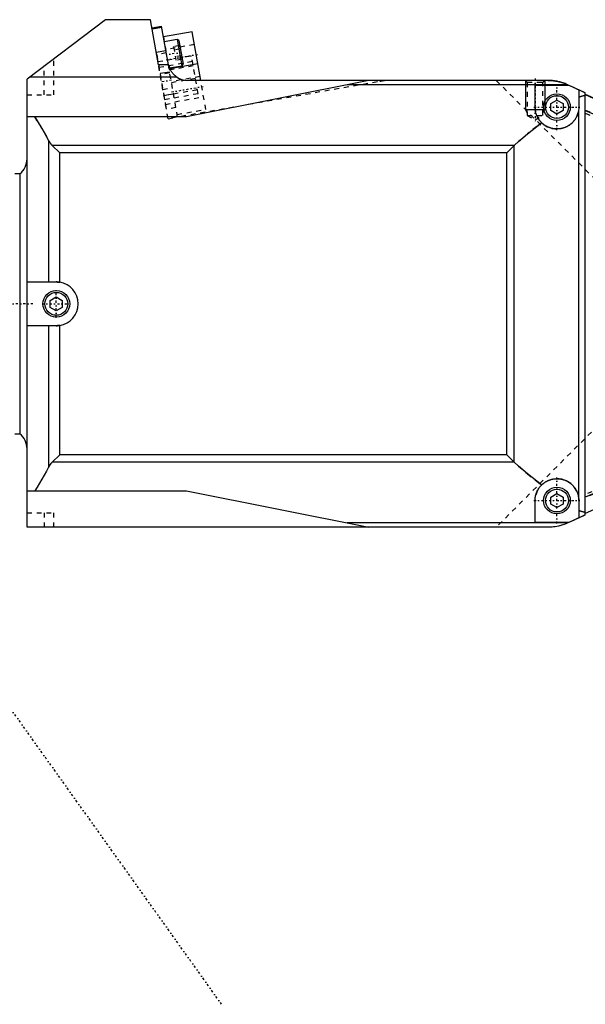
# Model space of a CAD drawing. Extents: x -202 to 415, y -1 to 644.
# Tile 8 of 9: x 163 to 279, y 426 to 629. Entities that reach past the tile are written whole.
import ezdxf

# ---------------------------------------------------------------- set-up
doc = ezdxf.new("R2010")
doc.units = 0
doc.linetypes.add('CENTER', pattern=[1.5, 0.45, -0.5, 0.05, -0.5])
doc.linetypes.add('DASHED', pattern=[2, 1, -1])
for name, color, linetype in [('AM_0', 7, 'CONTINUOUS'), ('AM_10', 7, 'CONTINUOUS'), ('AM_3', 7, 'DASHED'), ('AM_7', 7, 'CENTER')]:
    doc.layers.add(name, color=color, linetype=linetype)

msp = doc.modelspace()

# ---------------------------------------------------------------- linework, layer by layer
at = {"layer": 'AM_0', "color": 7, "linetype": 'CONTINUOUS'}
for p, q in [((180.63, 628.5), (164.5, 616.24)), ((189.91, 628.5), (180.63, 628.5)), ((191.55, 619.23), (189.91, 628.5)), ((190.21, 626.82), (192.17, 627.16)), ((190.25, 626.6), (192.21, 626.94)), ((193.57, 619.23), (192.17, 627.16)), ((198.47, 626), (192.56, 624.96)), ((195.39, 624.43), (192.73, 623.96)), ((195.74, 624.19), (195.39, 624.43)), ((195.39, 624.43), (196.35, 619.01)), ((200.23, 616), (198.47, 626)), ((195.74, 624.19), (196.59, 619.36)), ((191.09, 621.83), (193.05, 622.18)), ((193.63, 619.23), (191.55, 619.23)), ((193.82, 618.57), (196.35, 619.01)), ((199.63, 619.41), (193.89, 618.39)), ((196.35, 619.01), (196.59, 619.36)), ((165.15, 616.73), (195.25, 616.73)), ((164.5, 524), (164.5, 616.24)), ((234.81, 616), (197.31, 608.5)), ((271.62, 616), (197.56, 616)), ((275.75, 615.11), (230.38, 615.11)), ((269, 615.01), (276, 615.01)), ((269, 610.5), (269, 615.01)), ((275.49, 615.22), (276.07, 614.98)), ((276.07, 614.98), (278.5, 613.83)), ((279.33, 613.44), (278, 614.06)), ((278, 614.06), (278, 610.5)), ((279.33, 526.56), (279.33, 613.44)), ((272.25, 611.22), (273.5, 611.94)), ((272.25, 609.78), (272.25, 611.22)), ((273.5, 611.94), (274.75, 611.22)), ((274.75, 611.22), (274.75, 609.78)), ((197.31, 608.5), (164.5, 608.5)), ((273.5, 609.06), (272.25, 609.78)), ((274.75, 609.78), (273.5, 609.06)), ((277.94, 609.74), (277.94, 530.26)), ((168.94, 603.63), (168.94, 574.5)), ((264.71, 602.59), (169.69, 602.59)), ((169.69, 602.59), (171.22, 601.06)), ((263.18, 601.06), (264.62, 602.5)), ((264.62, 602.5), (264.62, 537.5)), ((263.18, 601.06), (171.22, 601.06)), ((171.22, 574.45), (171.22, 601.06)), ((263.18, 538.94), (263.18, 601.06)), ((163, 596.75), (162, 596.75)), ((163, 596.75), (163, 543.25)), ((164.5, 574.5), (170.53, 574.5)), ((169.25, 570.72), (170.5, 571.44)), ((169.25, 569.28), (169.25, 570.72)), ((170.5, 571.44), (171.75, 570.72)), ((171.75, 570.72), (171.75, 569.28)), ((170.5, 568.56), (169.25, 569.28)), ((171.75, 569.28), (170.5, 568.56)), ((170.53, 565.5), (164.5, 565.5)), ((168.94, 565.5), (168.94, 536.37)), ((171.22, 538.94), (171.22, 565.55)), ((162, 543.25), (163, 543.25)), ((171.22, 538.94), (169.69, 537.41)), ((264.71, 537.41), (169.69, 537.41)), ((263.18, 538.94), (171.22, 538.94)), ((264.62, 537.5), (263.18, 538.94)), ((164.5, 531.5), (197.31, 531.5)), ((197.31, 531.5), (234.81, 524)), ((269, 524.99), (269, 529.5)), ((272.25, 530.22), (273.5, 530.94)), ((272.25, 528.78), (272.25, 530.22)), ((273.5, 530.94), (274.75, 530.22)), ((274.75, 530.22), (274.75, 528.78)), ((278, 529.5), (278, 525.94)), ((273.5, 528.06), (272.25, 528.78)), ((274.75, 528.78), (273.5, 528.06)), ((278.48, 526.16), (276.07, 525.02)), ((278, 525.94), (279.33, 526.56)), ((271.62, 524), (164.5, 524)), ((275.75, 524.89), (230.38, 524.89)), ((276, 524.99), (269, 524.99)), ((276.07, 525.02), (275.49, 524.78))]:
    msp.add_line(p, q, dxfattribs=at)
for points in [[(195.25, 616.73, 0), (195.17, 616.79, 0), (195.02, 616.91, 0), (194.88, 617.03, 0), (194.81, 617.09, 0), (194.75, 617.15, 0), (194.62, 617.28, 0), (194.51, 617.41, 0), (194.4, 617.55, 0), (194.29, 617.69, 0), (194.2, 617.83, 0), (194.15, 617.9, 0), (194.11, 617.97, 0), (194.03, 618.12, 0), (193.95, 618.26, 0), (193.88, 618.41, 0), (193.82, 618.56, 0), (193.77, 618.71, 0), (193.74, 618.79, 0), (193.72, 618.86, 0), (193.68, 619.01, 0), (193.65, 619.16, 0), (193.63, 619.23, 0)], [(275.49, 615.22, 0), (275.39, 615.26, 0), (275.18, 615.35, 0), (274.96, 615.43, 0), (274.86, 615.46, 0), (274.75, 615.5, 0), (274.53, 615.57, 0), (274.31, 615.63, 0), (274.1, 615.69, 0), (273.88, 615.74, 0), (273.66, 615.79, 0), (273.55, 615.81, 0), (273.44, 615.83, 0), (273.22, 615.87, 0), (273, 615.9, 0), (272.78, 615.93, 0), (272.57, 615.96, 0), (272.35, 615.97, 0), (272.25, 615.98, 0), (272.14, 615.99, 0), (271.93, 616, 0), (271.73, 616, 0), (271.62, 616, 0)], [(271.62, 616, 0), (271.7, 616, 0), (271.85, 616, 0), (272, 615.99, 0), (272.08, 615.99, 0)], [(272.92, 615.92, 0), (272.97, 615.91, 0), (273.08, 615.89, 0), (273.18, 615.88, 0), (273.23, 615.87, 0)], [(274.52, 615.57, 0), (274.68, 615.52, 0), (275.01, 615.41, 0), (275.33, 615.29, 0), (275.49, 615.22, 0)], [(278, 612.52, 0), (278.03, 612.54, 0), (278.1, 612.58, 0), (278.17, 612.61, 0), (278.2, 612.63, 0), (278.24, 612.64, 0), (278.31, 612.67, 0), (278.38, 612.7, 0), (278.45, 612.73, 0), (278.52, 612.76, 0), (278.6, 612.78, 0), (278.63, 612.79, 0), (278.67, 612.8, 0), (278.75, 612.82, 0), (278.82, 612.84, 0), (278.9, 612.85, 0), (278.98, 612.86, 0), (279.06, 612.87, 0), (279.1, 612.88, 0), (279.13, 612.88, 0), (279.21, 612.89, 0), (279.29, 612.89, 0), (279.33, 612.89, 0)], [(270.34, 607.29, 0), (270.27, 607.37, 0), (270.13, 607.52, 0), (269.99, 607.68, 0), (269.93, 607.76, 0), (269.87, 607.84, 0), (269.75, 608.01, 0), (269.64, 608.19, 0), (269.54, 608.36, 0), (269.45, 608.55, 0), (269.36, 608.73, 0), (269.32, 608.82, 0), (269.29, 608.92, 0), (269.22, 609.1, 0), (269.17, 609.29, 0), (269.12, 609.48, 0), (269.08, 609.67, 0), (269.05, 609.86, 0), (269.03, 609.95, 0), (269.02, 610.04, 0), (269.01, 610.23, 0), (269, 610.41, 0), (269, 610.5, 0)], [(278, 610.5, 0), (278, 610.37, 0), (277.98, 610.12, 0), (277.96, 609.87, 0), (277.94, 609.74, 0)], [(166.1, 608.5, 0), (166.6, 607.71, 0), (167.57, 606.11, 0), (168.49, 604.47, 0), (168.94, 603.63, 0)], [(277.94, 609.74, 0), (277.93, 609.69, 0), (277.91, 609.61, 0), (277.89, 609.52, 0), (277.88, 609.47, 0), (277.87, 609.43, 0), (277.85, 609.34, 0), (277.82, 609.25, 0), (277.8, 609.17, 0), (277.77, 609.08, 0), (277.74, 608.99, 0), (277.72, 608.95, 0), (277.71, 608.91, 0), (277.68, 608.82, 0), (277.64, 608.74, 0), (277.61, 608.66, 0), (277.57, 608.57, 0), (277.53, 608.49, 0), (277.51, 608.45, 0), (277.49, 608.41, 0), (277.44, 608.33, 0), (277.4, 608.25, 0), (277.38, 608.21, 0), (277.35, 608.17, 0), (277.3, 608.1, 0), (277.26, 608.02, 0), (277.23, 607.98, 0), (277.2, 607.95, 0), (277.15, 607.87, 0), (277.1, 607.8, 0), (277.04, 607.73, 0), (276.99, 607.66, 0), (276.93, 607.59, 0), (276.9, 607.55, 0), (276.87, 607.52, 0), (276.81, 607.45, 0), (276.75, 607.38, 0), (276.68, 607.32, 0), (276.62, 607.25, 0), (276.55, 607.19, 0), (276.52, 607.16, 0), (276.48, 607.13, 0), (276.42, 607.07, 0), (276.35, 607.01, 0), (276.28, 606.96, 0), (276.2, 606.9, 0), (276.13, 606.85, 0), (276.09, 606.82, 0), (276.06, 606.8, 0), (275.98, 606.75, 0), (275.9, 606.7, 0), (275.83, 606.65, 0), (275.75, 606.6, 0), (275.67, 606.56, 0), (275.63, 606.54, 0), (275.59, 606.51, 0), (275.51, 606.47, 0), (275.43, 606.43, 0), (275.34, 606.4, 0), (275.26, 606.36, 0), (275.18, 606.32, 0), (275.14, 606.31, 0), (275.09, 606.29, 0), (275.01, 606.26, 0), (274.92, 606.23, 0), (274.88, 606.22, 0), (274.84, 606.2, 0), (274.75, 606.18, 0), (274.66, 606.15, 0), (274.62, 606.14, 0), (274.57, 606.13, 0), (274.48, 606.11, 0), (274.4, 606.09, 0), (274.31, 606.07, 0), (274.22, 606.06, 0), (274.13, 606.04, 0), (274.08, 606.04, 0), (274.04, 606.03, 0), (273.95, 606.02, 0), (273.86, 606.01, 0), (273.77, 606.01, 0), (273.68, 606, 0), (273.58, 606, 0), (273.54, 606, 0), (273.49, 606, 0), (273.4, 606, 0), (273.31, 606, 0), (273.22, 606.01, 0), (273.13, 606.02, 0), (273.04, 606.02, 0), (273, 606.03, 0), (272.95, 606.03, 0), (272.86, 606.05, 0), (272.77, 606.06, 0), (272.68, 606.08, 0), (272.59, 606.09, 0), (272.5, 606.11, 0), (272.46, 606.12, 0), (272.42, 606.13, 0), (272.33, 606.16, 0), (272.24, 606.18, 0), (272.15, 606.21, 0), (272.07, 606.23, 0), (271.98, 606.26, 0), (271.94, 606.28, 0), (271.9, 606.3, 0), (271.81, 606.33, 0), (271.73, 606.36, 0), (271.69, 606.38, 0), (271.64, 606.4, 0), (271.56, 606.44, 0), (271.48, 606.48, 0), (271.44, 606.5, 0), (271.4, 606.52, 0), (271.32, 606.56, 0), (271.24, 606.61, 0), (271.16, 606.65, 0), (271.09, 606.7, 0), (271.01, 606.75, 0), (270.97, 606.78, 0), (270.93, 606.8, 0), (270.86, 606.86, 0), (270.79, 606.91, 0), (270.72, 606.96, 0), (270.65, 607.02, 0), (270.58, 607.08, 0), (270.54, 607.11, 0), (270.51, 607.14, 0), (270.44, 607.2, 0), (270.37, 607.26, 0), (270.34, 607.29, 0)], [(264.71, 602.59, 0), (265.6, 603.39, 0), (267.43, 604.98, 0), (269.35, 606.53, 0), (270.34, 607.29, 0)], [(168.94, 603.63, 0), (168.96, 603.6, 0), (168.99, 603.54, 0), (169.03, 603.48, 0), (169.05, 603.45, 0), (169.06, 603.42, 0), (169.1, 603.35, 0), (169.14, 603.29, 0), (169.18, 603.23, 0), (169.22, 603.18, 0), (169.26, 603.12, 0), (169.28, 603.09, 0), (169.3, 603.06, 0), (169.34, 603, 0), (169.38, 602.95, 0), (169.42, 602.89, 0), (169.47, 602.83, 0), (169.52, 602.78, 0), (169.54, 602.75, 0), (169.57, 602.72, 0), (169.62, 602.67, 0), (169.67, 602.61, 0), (169.69, 602.59, 0)], [(264.62, 602.5, 0), (264.63, 602.51, 0), (264.67, 602.54, 0), (264.7, 602.57, 0), (264.71, 602.59, 0)], [(170.53, 574.5, 0), (170.55, 574.5, 0), (170.59, 574.5, 0), (170.63, 574.5, 0), (170.65, 574.5, 0), (170.67, 574.5, 0), (170.7, 574.5, 0), (170.74, 574.49, 0), (170.78, 574.49, 0), (170.82, 574.49, 0), (170.86, 574.49, 0), (170.88, 574.49, 0), (170.9, 574.48, 0), (170.94, 574.48, 0), (170.97, 574.48, 0), (171.01, 574.47, 0), (171.05, 574.47, 0), (171.09, 574.47, 0), (171.11, 574.46, 0), (171.13, 574.46, 0), (171.17, 574.45, 0), (171.2, 574.45, 0), (171.22, 574.45, 0)], [(171.22, 565.55, 0), (171.2, 565.55, 0), (171.17, 565.55, 0), (171.13, 565.54, 0), (171.11, 565.54, 0), (171.09, 565.53, 0), (171.05, 565.53, 0), (171.01, 565.53, 0), (170.97, 565.52, 0), (170.94, 565.52, 0), (170.9, 565.52, 0), (170.88, 565.51, 0), (170.86, 565.51, 0), (170.82, 565.51, 0), (170.78, 565.51, 0), (170.74, 565.51, 0), (170.7, 565.5, 0), (170.67, 565.5, 0), (170.65, 565.5, 0), (170.63, 565.5, 0), (170.59, 565.5, 0), (170.55, 565.5, 0), (170.53, 565.5, 0)], [(169.69, 537.41, 0), (169.67, 537.39, 0), (169.62, 537.33, 0), (169.57, 537.28, 0), (169.54, 537.25, 0), (169.52, 537.22, 0), (169.47, 537.17, 0), (169.42, 537.11, 0), (169.38, 537.05, 0), (169.34, 537, 0), (169.3, 536.94, 0), (169.28, 536.91, 0), (169.26, 536.88, 0), (169.22, 536.82, 0), (169.18, 536.77, 0), (169.14, 536.71, 0), (169.1, 536.65, 0), (169.06, 536.58, 0), (169.05, 536.55, 0), (169.03, 536.52, 0), (168.99, 536.46, 0), (168.96, 536.4, 0), (168.94, 536.37, 0)], [(264.71, 537.41, 0), (264.7, 537.43, 0), (264.67, 537.46, 0), (264.63, 537.49, 0), (264.62, 537.5, 0)], [(270.34, 532.71, 0), (269.35, 533.47, 0), (267.43, 535.02, 0), (265.6, 536.61, 0), (264.71, 537.41, 0)], [(168.94, 536.37, 0), (168.49, 535.53, 0), (167.57, 533.89, 0), (166.6, 532.29, 0), (166.1, 531.5, 0)], [(270.34, 532.71, 0), (270.37, 532.74, 0), (270.44, 532.8, 0), (270.51, 532.86, 0), (270.54, 532.89, 0), (270.58, 532.92, 0), (270.65, 532.98, 0), (270.72, 533.04, 0), (270.79, 533.09, 0), (270.86, 533.14, 0), (270.93, 533.2, 0), (270.97, 533.22, 0), (271.01, 533.25, 0), (271.09, 533.3, 0), (271.16, 533.35, 0), (271.24, 533.39, 0), (271.32, 533.44, 0), (271.4, 533.48, 0), (271.44, 533.5, 0), (271.48, 533.52, 0), (271.56, 533.56, 0), (271.64, 533.6, 0), (271.69, 533.62, 0), (271.73, 533.64, 0), (271.81, 533.67, 0), (271.9, 533.7, 0), (271.94, 533.72, 0), (271.98, 533.74, 0), (272.07, 533.77, 0), (272.15, 533.79, 0), (272.24, 533.82, 0), (272.33, 533.84, 0), (272.42, 533.87, 0), (272.46, 533.88, 0), (272.5, 533.89, 0), (272.59, 533.91, 0), (272.68, 533.92, 0), (272.77, 533.94, 0), (272.86, 533.95, 0), (272.95, 533.97, 0), (273, 533.97, 0), (273.04, 533.98, 0), (273.13, 533.98, 0), (273.22, 533.99, 0), (273.31, 534, 0), (273.4, 534, 0), (273.49, 534, 0), (273.54, 534, 0), (273.58, 534, 0), (273.68, 534, 0), (273.77, 533.99, 0), (273.86, 533.99, 0), (273.95, 533.98, 0), (274.04, 533.97, 0), (274.08, 533.96, 0), (274.13, 533.96, 0), (274.22, 533.94, 0), (274.31, 533.93, 0), (274.4, 533.91, 0), (274.48, 533.89, 0), (274.57, 533.87, 0), (274.62, 533.86, 0), (274.66, 533.85, 0), (274.75, 533.82, 0), (274.84, 533.8, 0), (274.88, 533.78, 0), (274.92, 533.77, 0), (275.01, 533.74, 0), (275.09, 533.71, 0), (275.14, 533.69, 0), (275.18, 533.68, 0), (275.26, 533.64, 0), (275.34, 533.6, 0), (275.43, 533.57, 0), (275.51, 533.53, 0), (275.59, 533.49, 0), (275.63, 533.46, 0), (275.67, 533.44, 0), (275.75, 533.4, 0), (275.83, 533.35, 0), (275.9, 533.3, 0), (275.98, 533.25, 0), (276.06, 533.2, 0), (276.09, 533.18, 0), (276.13, 533.15, 0), (276.2, 533.1, 0), (276.28, 533.04, 0), (276.35, 532.99, 0), (276.42, 532.93, 0), (276.48, 532.87, 0), (276.52, 532.84, 0), (276.55, 532.81, 0), (276.62, 532.75, 0), (276.68, 532.68, 0), (276.75, 532.62, 0), (276.81, 532.55, 0), (276.87, 532.48, 0), (276.9, 532.45, 0), (276.93, 532.41, 0), (276.99, 532.34, 0), (277.04, 532.27, 0), (277.1, 532.2, 0), (277.15, 532.13, 0), (277.2, 532.05, 0), (277.23, 532.02, 0), (277.26, 531.98, 0), (277.3, 531.9, 0), (277.35, 531.83, 0), (277.38, 531.79, 0), (277.4, 531.75, 0), (277.44, 531.67, 0), (277.49, 531.59, 0), (277.51, 531.55, 0), (277.53, 531.51, 0), (277.57, 531.43, 0), (277.61, 531.34, 0), (277.64, 531.26, 0), (277.68, 531.18, 0), (277.71, 531.09, 0), (277.72, 531.05, 0), (277.74, 531.01, 0), (277.77, 530.92, 0), (277.8, 530.83, 0), (277.82, 530.75, 0), (277.85, 530.66, 0), (277.87, 530.57, 0), (277.88, 530.53, 0), (277.89, 530.48, 0), (277.91, 530.39, 0), (277.93, 530.31, 0), (277.94, 530.26, 0)], [(269, 529.5, 0), (269, 529.59, 0), (269.01, 529.77, 0), (269.02, 529.96, 0), (269.03, 530.05, 0), (269.05, 530.14, 0), (269.08, 530.33, 0), (269.12, 530.52, 0), (269.17, 530.71, 0), (269.22, 530.9, 0), (269.29, 531.08, 0), (269.32, 531.18, 0), (269.36, 531.27, 0), (269.45, 531.45, 0), (269.54, 531.64, 0), (269.64, 531.81, 0), (269.75, 531.99, 0), (269.87, 532.16, 0), (269.93, 532.24, 0), (269.99, 532.32, 0), (270.13, 532.48, 0), (270.27, 532.63, 0), (270.34, 532.71, 0)], [(277.94, 530.26, 0), (277.96, 530.13, 0), (277.98, 529.88, 0), (278, 529.63, 0), (278, 529.5, 0)], [(279.33, 527.11, 0), (279.29, 527.11, 0), (279.21, 527.11, 0), (279.13, 527.12, 0), (279.09, 527.12, 0), (279.06, 527.13, 0), (278.98, 527.14, 0), (278.9, 527.15, 0), (278.82, 527.16, 0), (278.75, 527.18, 0), (278.67, 527.2, 0), (278.63, 527.21, 0), (278.6, 527.22, 0), (278.52, 527.24, 0), (278.45, 527.27, 0), (278.38, 527.3, 0), (278.31, 527.33, 0), (278.24, 527.36, 0), (278.2, 527.37, 0), (278.17, 527.39, 0), (278.1, 527.42, 0), (278.03, 527.46, 0), (278, 527.48, 0)], [(272.08, 524.01, 0), (272, 524.01, 0), (271.85, 524, 0), (271.7, 524, 0), (271.62, 524, 0)], [(274, 524.29, 0), (273.82, 524.24, 0), (273.47, 524.17, 0), (273.12, 524.11, 0), (272.95, 524.09, 0)], [(275.49, 524.78, 0), (275.33, 524.71, 0), (275.01, 524.59, 0), (274.69, 524.48, 0), (274.53, 524.43, 0)]]:
    msp.add_polyline3d(points, dxfattribs=at)
for centre, radius in [((273.5, 610.5), 2.75), ((273.5, 610.5), 2.35), ((170.53, 570), 2.75), ((170.53, 570), 2.35), ((273.5, 529.5), 2.75), ((273.5, 529.5), 2.35)]:
    msp.add_circle(centre, radius, dxfattribs=at)
for centre, radius, start, end in [((197.56, 620), 4, 234.7537, 270), ((335.57, 737.15), 135.89, 244.0316, 244.9347), ((335.57, 736.89), 135.89, 245.5522, 270), ((335.57, 736.89), 135.99, 245.5712, 269.1278), ((335.57, 736.89), 138.99, 246.1311, 269.1469), ((160.5, 599.87), 4, 308.6822, 359.9642), ((170.53, 570), 4.5, 278.8466, 81.1534), ((160.5, 540.13), 4, 0.0358, 51.3178), ((335.57, 403.11), 138.99, 90.8531, 113.8689), ((335.57, 403.11), 135.89, 90, 114.4478), ((335.57, 402.85), 135.89, 115.0653, 115.9684)]:
    msp.add_arc(centre, radius, start, end, dxfattribs=at)
at = {"layer": 'AM_10', "color": 7, "linetype": 'CONTINUOUS'}
for p, q in [((267, 616), (267, 610)), ((271, 616), (271, 610)), ((267.38, 609.34), (267, 610)), ((267, 610), (271, 610)), ((270.62, 609.34), (271, 610))]:
    msp.add_line(p, q, dxfattribs=at)
at = {"layer": 'AM_3', "color": 6, "linetype": 'DASHED'}
for p, q in [((192.56, 624.96), (193.05, 622.18)), ((198.93, 623.38), (193.02, 622.34)), ((195.92, 623.18), (194.64, 622.96)), ((194.64, 622.96), (195.13, 620.14)), ((196.04, 622.48), (194.76, 622.25)), ((170, 613), (170, 620.42)), ((193.14, 621.65), (191.17, 621.3)), ((191.17, 621.3), (193.15, 610.07)), ((191.42, 619.87), (198.32, 621.09)), ((196.29, 621.07), (195.01, 620.84)), ((196.42, 620.36), (195.13, 620.14)), ((199.69, 613.31), (198.32, 621.09)), ((168, 613), (168, 618.9)), ((193.51, 608.1), (191.55, 619.23)), ((191.63, 618.72), (198.52, 619.93)), ((195.47, 608.45), (193.57, 619.23)), ((193.69, 618.55), (193.82, 618.57)), ((193.89, 618.39), (193.72, 618.36)), ((193.75, 618.2), (199.66, 619.24)), ((191.86, 617.46), (193.82, 617.81)), ((193.84, 617.72), (191.87, 617.37)), ((193.86, 617.56), (191.89, 617.21)), ((200.09, 616.78), (194.18, 615.74)), ((194.21, 615.58), (200.12, 616.62)), ((192.43, 614.16), (194.4, 614.51)), ((236.57, 615.7), (193.51, 608.1)), ((201.29, 610.02), (200.23, 616)), ((261, 616), (282, 595)), ((267, 616), (267.38, 615.62)), ((267.38, 615.62), (267.38, 608.8)), ((267.38, 615.62), (270.62, 615.62)), ((270.62, 615.62), (271, 616)), ((270.62, 608.8), (270.62, 615.62)), ((164.5, 613), (170, 613)), ((192.65, 612.91), (199.55, 614.12)), ((194.63, 613.19), (192.66, 612.84)), ((192.8, 612.09), (199.69, 613.31)), ((194.91, 611.6), (200.82, 612.64)), ((278.5, 613.83), (279.33, 613.44)), ((279.33, 609.79), (279.33, 613.18)), ((192.99, 611.06), (194.95, 611.41)), ((195.12, 610.42), (193.15, 610.07)), ((193.51, 608.11), (195.47, 608.45)), ((195.38, 608.98), (201.29, 610.02)), ((267.38, 608.8), (269, 607.86)), ((267.38, 608.8), (270.62, 608.8)), ((269, 607.86), (270.62, 608.8)), ((279.33, 609.25), (282.12, 608.12)), ((282, 545), (261, 524)), ((279.33, 526.82), (279.33, 530.21)), ((164.5, 527), (170, 527)), ((168, 527), (168, 524)), ((170, 524), (170, 527)), ((279.33, 526.56), (278.48, 526.16))]:
    msp.add_line(p, q, dxfattribs=at)
for points in [[(272.08, 615.99, 0), (272.22, 615.98, 0), (272.5, 615.96, 0), (272.78, 615.93, 0), (272.92, 615.92, 0)], [(273.23, 615.87, 0), (273.44, 615.83, 0), (273.87, 615.74, 0), (274.3, 615.63, 0), (274.52, 615.57, 0)], [(168.94, 603.63, 0), (168.49, 604.47, 0), (167.57, 606.11, 0), (166.6, 607.71, 0), (166.1, 608.5, 0)], [(270.34, 607.29, 0), (269.35, 606.53, 0), (267.43, 604.98, 0), (265.6, 603.39, 0), (264.71, 602.59, 0)], [(264.71, 602.59, 0), (264.7, 602.57, 0), (264.67, 602.54, 0), (264.63, 602.51, 0), (264.62, 602.5, 0)], [(168.94, 536.37, 0), (168.96, 536.4, 0), (168.99, 536.46, 0), (169.03, 536.52, 0), (169.05, 536.55, 0), (169.06, 536.58, 0), (169.1, 536.65, 0), (169.14, 536.71, 0), (169.18, 536.77, 0), (169.22, 536.82, 0), (169.26, 536.88, 0), (169.28, 536.91, 0), (169.3, 536.94, 0), (169.34, 537, 0), (169.38, 537.05, 0), (169.42, 537.11, 0), (169.47, 537.17, 0), (169.52, 537.22, 0), (169.54, 537.25, 0), (169.57, 537.28, 0), (169.62, 537.33, 0), (169.67, 537.39, 0), (169.69, 537.41, 0)], [(264.71, 537.41, 0), (265.6, 536.61, 0), (267.43, 535.02, 0), (269.35, 533.47, 0), (270.34, 532.71, 0)], [(272.95, 524.09, 0), (272.8, 524.07, 0), (272.51, 524.04, 0), (272.22, 524.02, 0), (272.08, 524.01, 0)], [(274.53, 524.43, 0), (274.44, 524.41, 0), (274.27, 524.36, 0), (274.09, 524.31, 0), (274, 524.29, 0)]]:
    msp.add_polyline3d(points, dxfattribs=at)
for centre, radius, start, end in [((197.56, 620), 4, 191.0384, 234.7537), ((240.04, 596), 20, 90, 100), ((273.5, 610.5), 4.5, 180, 0), ((335.57, 736.89), 138.89, 246.1136, 270), ((336.81, 747.8), 150, 247.467, 252.6175), ((170.53, 570), 4.5, 81.1534, 90), ((170.53, 570), 4.5, 270, 278.8466), ((335.57, 403.11), 138.89, 90, 113.8864), ((336.81, 392.2), 150, 107.3825, 112.533), ((273.5, 529.5), 4.5, 0, 180)]:
    msp.add_arc(centre, radius, start, end, dxfattribs=at)
at = {"layer": 'AM_7', "color": 4, "linetype": 'CENTER'}
for p, q in [((196.31, 621.8), (193.06, 621.23)), ((193.09, 620.22), (199.59, 621.36)), ((269, 616.41), (269, 607.46)), ((194.23, 616.05), (192.06, 615.67)), ((194.25, 613.62), (200.75, 614.76)), ((273.5, 605.77), (273.5, 615.23)), ((268.77, 610.5), (278.23, 610.5)), ((170.53, 567.11), (170.53, 572.89)), ((165.72, 570), (160.78, 570)), ((167.64, 570), (173.42, 570)), ((273.5, 524.77), (273.5, 534.23)), ((268.77, 529.5), (278.23, 529.5)), ((204.53, 425.79), (158.25, 490.69))]:
    msp.add_line(p, q, dxfattribs=at)

doc.saveas('drawing.dxf')
